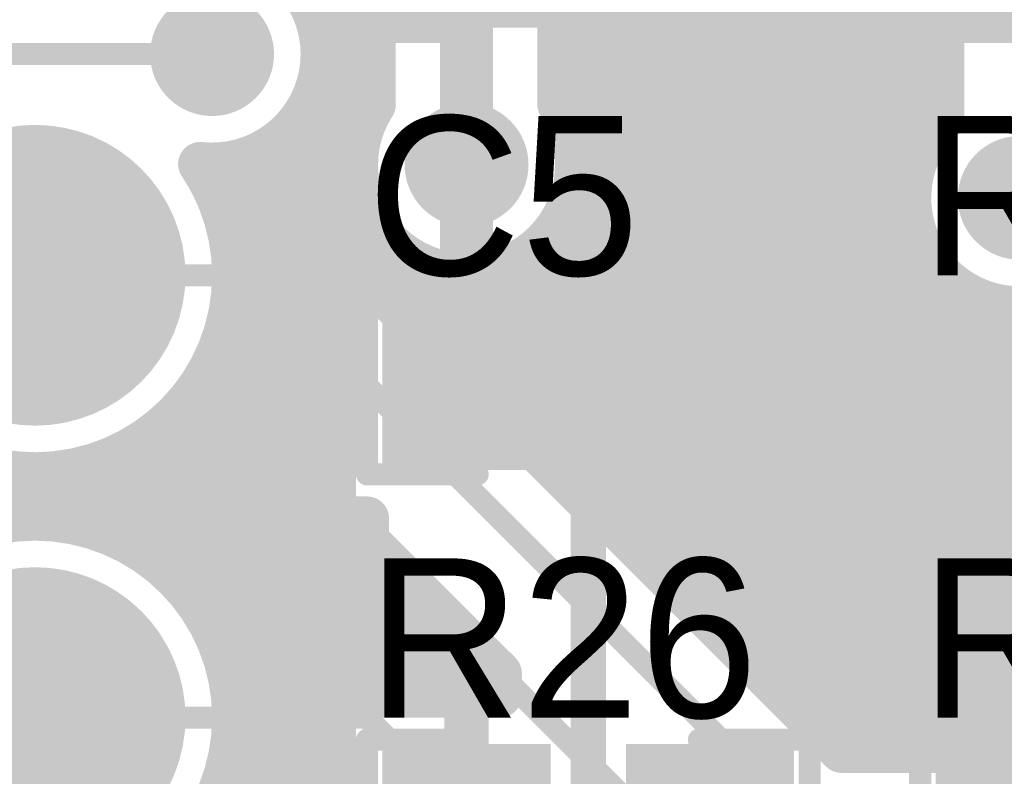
# Model space of a CAD drawing. Extents: x 11.97 to 13.92, y 4.15 to 5.65.
# Tile 3 of 52: x 12.27 to 12.49, y 4.39 to 4.56. Entities that reach past the tile are written whole.
import ezdxf

# ---------------------------------------------------------------- set-up
doc = ezdxf.new("R2010")
doc.units = 0
doc.layers.get('0').update_dxf_attribs({"linetype": 'CONTINUOUS'})
for name, color, linetype in [('BOTTOMLAYER', 5, 'CONTINUOUS'), ('BOTTOMSOLDER', 6, 'CONTINUOUS'), ('MULTILAYER', 9, 'CONTINUOUS'), ('TOPLAYER', 1, 'CONTINUOUS'), ('TOPOVERLAY', 2, 'CONTINUOUS'), ('TOPPASTE', 8, 'CONTINUOUS'), ('TOPSOLDER', 216, 'CONTINUOUS')]:
    doc.layers.add(name, color=color, linetype=linetype)

# ---------------------------------------------------------------- blocks, each defined once
blk = doc.blocks.new('0603C_7')
at = {"layer": 'TOPLAYER'}
for points in [[(-0.0125, 0.015), (-0.0425, 0.015), (-0.0125, -0.015), (-0.0425, -0.015)], [(0.0425, 0.015), (0.0125, 0.015), (0.0425, -0.015), (0.0125, -0.015)]]:
    blk.add_solid(points, dxfattribs=at)
at = {"layer": 'TOPOVERLAY', "const_width": 0.005}
for points in [[(-0.05, -0.02), (-0.05, 0.02)], [(-0.05, 0.02), (-0.025, 0.02)], [(0.025, 0.02), (0.05, 0.02)], [(0.05, -0.02), (0.05, 0.02)], [(-0.05, -0.02), (-0.025, -0.02)], [(0.025, -0.02), (0.05, -0.02)]]:
    blk.add_lwpolyline(points, dxfattribs=at)
at = {"layer": 'TOPOVERLAY', "const_width": 0.0025}
for points in [[(-0.05125, 0.02, 1), (-0.04875, 0.02, 1)], [(-0.05125, 0.02, 1), (-0.04875, 0.02, 1)], [(-0.02625, 0.02, 1), (-0.02375, 0.02, 1)], [(0.02375, 0.02, 1), (0.02625, 0.02, 1)], [(0.04875, 0.02, 1), (0.05125, 0.02, 1)], [(0.04875, 0.02, 1), (0.05125, 0.02, 1)], [(-0.05125, -0.02, 1), (-0.04875, -0.02, 1)], [(-0.05125, -0.02, 1), (-0.04875, -0.02, 1)], [(-0.02625, -0.02, 1), (-0.02375, -0.02, 1)], [(0.02375, -0.02, 1), (0.02625, -0.02, 1)], [(0.04875, -0.02, 1), (0.05125, -0.02, 1)], [(0.04875, -0.02, 1), (0.05125, -0.02, 1)]]:
    blk.add_lwpolyline(points, format="xyb", close=True, dxfattribs=at)
at = {"layer": 'TOPPASTE'}
for points in [[(-0.0125, 0.015), (-0.0425, 0.015), (-0.0125, -0.015), (-0.0425, -0.015)], [(0.0425, 0.015), (0.0125, 0.015), (0.0425, -0.015), (0.0125, -0.015)]]:
    blk.add_solid(points, dxfattribs=at)
at = {"layer": 'TOPSOLDER'}
for points in [[(-0.0085, 0.019), (-0.0465, 0.019), (-0.0085, -0.019), (-0.0465, -0.019)], [(0.0465, 0.019), (0.0085, 0.019), (0.0465, -0.019), (0.0085, -0.019)]]:
    blk.add_solid(points, dxfattribs=at)
blk = doc.blocks.new('0603R_30')
at = {"layer": 'TOPLAYER'}
for points in [[(-0.0125, 0.015), (-0.0425, 0.015), (-0.0125, -0.015), (-0.0425, -0.015)], [(0.0425, 0.015), (0.0125, 0.015), (0.0425, -0.015), (0.0125, -0.015)]]:
    blk.add_solid(points, dxfattribs=at)
at = {"layer": 'TOPOVERLAY', "const_width": 0.005}
for points in [[(-0.05, -0.02), (-0.05, 0.02)], [(-0.05, 0.02), (-0.025, 0.02)], [(0.025, 0.02), (0.05, 0.02)], [(0.05, -0.02), (0.05, 0.02)], [(-0.05, -0.02), (-0.025, -0.02)], [(0.025, -0.02), (0.05, -0.02)]]:
    blk.add_lwpolyline(points, dxfattribs=at)
at = {"layer": 'TOPOVERLAY', "const_width": 0.0025}
for points in [[(-0.05125, 0.02, 1), (-0.04875, 0.02, 1)], [(-0.05125, 0.02, 1), (-0.04875, 0.02, 1)], [(-0.02625, 0.02, 1), (-0.02375, 0.02, 1)], [(0.02375, 0.02, 1), (0.02625, 0.02, 1)], [(0.04875, 0.02, 1), (0.05125, 0.02, 1)], [(0.04875, 0.02, 1), (0.05125, 0.02, 1)], [(-0.05125, -0.02, 1), (-0.04875, -0.02, 1)], [(-0.05125, -0.02, 1), (-0.04875, -0.02, 1)], [(-0.02625, -0.02, 1), (-0.02375, -0.02, 1)], [(0.02375, -0.02, 1), (0.02625, -0.02, 1)], [(0.04875, -0.02, 1), (0.05125, -0.02, 1)], [(0.04875, -0.02, 1), (0.05125, -0.02, 1)]]:
    blk.add_lwpolyline(points, format="xyb", close=True, dxfattribs=at)
at = {"layer": 'TOPPASTE'}
for points in [[(-0.0125, 0.015), (-0.0425, 0.015), (-0.0125, -0.015), (-0.0425, -0.015)], [(0.0425, 0.015), (0.0125, 0.015), (0.0425, -0.015), (0.0125, -0.015)]]:
    blk.add_solid(points, dxfattribs=at)
at = {"layer": 'TOPSOLDER'}
for points in [[(-0.0085, 0.019), (-0.0465, 0.019), (-0.0085, -0.019), (-0.0465, -0.019)], [(0.0465, 0.019), (0.0085, 0.019), (0.0465, -0.019), (0.0085, -0.019)]]:
    blk.add_solid(points, dxfattribs=at)
blk = doc.blocks.new('0603R_35')
at = {"layer": 'TOPLAYER'}
for points in [[(-0.0125, 0.015), (-0.0425, 0.015), (-0.0125, -0.015), (-0.0425, -0.015)], [(0.0425, 0.015), (0.0125, 0.015), (0.0425, -0.015), (0.0125, -0.015)]]:
    blk.add_solid(points, dxfattribs=at)
at = {"layer": 'TOPOVERLAY', "const_width": 0.005}
for points in [[(-0.05, 0.02), (-0.025, 0.02)], [(-0.05, -0.02), (-0.05, 0.02)], [(0.025, 0.02), (0.05, 0.02)], [(0.05, -0.02), (0.05, 0.02)], [(-0.05, -0.02), (-0.025, -0.02)], [(0.025, -0.02), (0.05, -0.02)]]:
    blk.add_lwpolyline(points, dxfattribs=at)
at = {"layer": 'TOPOVERLAY', "const_width": 0.0025}
for points in [[(-0.05125, 0.02, 1), (-0.04875, 0.02, 1)], [(-0.05125, 0.02, 1), (-0.04875, 0.02, 1)], [(-0.02625, 0.02, 1), (-0.02375, 0.02, 1)], [(0.02375, 0.02, 1), (0.02625, 0.02, 1)], [(0.04875, 0.02, 1), (0.05125, 0.02, 1)], [(0.04875, 0.02, 1), (0.05125, 0.02, 1)], [(-0.05125, -0.02, 1), (-0.04875, -0.02, 1)], [(-0.05125, -0.02, 1), (-0.04875, -0.02, 1)], [(-0.02625, -0.02, 1), (-0.02375, -0.02, 1)], [(0.02375, -0.02, 1), (0.02625, -0.02, 1)], [(0.04875, -0.02, 1), (0.05125, -0.02, 1)], [(0.04875, -0.02, 1), (0.05125, -0.02, 1)]]:
    blk.add_lwpolyline(points, format="xyb", close=True, dxfattribs=at)
at = {"layer": 'TOPPASTE'}
for points in [[(-0.0125, 0.015), (-0.0425, 0.015), (-0.0125, -0.015), (-0.0425, -0.015)], [(0.0425, 0.015), (0.0125, 0.015), (0.0425, -0.015), (0.0125, -0.015)]]:
    blk.add_solid(points, dxfattribs=at)
at = {"layer": 'TOPSOLDER'}
for points in [[(-0.0085, 0.019), (-0.0465, 0.019), (-0.0085, -0.019), (-0.0465, -0.019)], [(0.0465, 0.019), (0.0085, 0.019), (0.0465, -0.019), (0.0085, -0.019)]]:
    blk.add_solid(points, dxfattribs=at)
blk = doc.blocks.new('0603R_37')
at = {"layer": 'TOPLAYER'}
for points in [[(-0.0125, 0.015), (-0.0425, 0.015), (-0.0125, -0.015), (-0.0425, -0.015)], [(0.0425, 0.015), (0.0125, 0.015), (0.0425, -0.015), (0.0125, -0.015)]]:
    blk.add_solid(points, dxfattribs=at)
at = {"layer": 'TOPOVERLAY', "const_width": 0.005}
for points in [[(-0.05, 0.02), (-0.05, -0.02)], [(-0.025, 0.02), (-0.05, 0.02)], [(0.05, 0.02), (0.025, 0.02)], [(0.05, 0.02), (0.05, -0.02)], [(-0.025, -0.02), (-0.05, -0.02)], [(0.05, -0.02), (0.025, -0.02)]]:
    blk.add_lwpolyline(points, dxfattribs=at)
at = {"layer": 'TOPOVERLAY', "const_width": 0.0025}
for points in [[(-0.05125, 0.02, 1), (-0.04875, 0.02, 1)], [(-0.05125, 0.02, 1), (-0.04875, 0.02, 1)], [(-0.02625, 0.02, 1), (-0.02375, 0.02, 1)], [(0.02375, 0.02, 1), (0.02625, 0.02, 1)], [(0.04875, 0.02, 1), (0.05125, 0.02, 1)], [(0.04875, 0.02, 1), (0.05125, 0.02, 1)], [(-0.05125, -0.02, 1), (-0.04875, -0.02, 1)], [(-0.05125, -0.02, 1), (-0.04875, -0.02, 1)], [(-0.02625, -0.02, 1), (-0.02375, -0.02, 1)], [(0.02375, -0.02, 1), (0.02625, -0.02, 1)], [(0.04875, -0.02, 1), (0.05125, -0.02, 1)], [(0.04875, -0.02, 1), (0.05125, -0.02, 1)]]:
    blk.add_lwpolyline(points, format="xyb", close=True, dxfattribs=at)
at = {"layer": 'TOPPASTE'}
for points in [[(-0.0125, 0.015), (-0.0425, 0.015), (-0.0125, -0.015), (-0.0425, -0.015)], [(0.0425, 0.015), (0.0125, 0.015), (0.0425, -0.015), (0.0125, -0.015)]]:
    blk.add_solid(points, dxfattribs=at)
at = {"layer": 'TOPSOLDER'}
for points in [[(-0.0085, 0.019), (-0.0465, 0.019), (-0.0085, -0.019), (-0.0465, -0.019)], [(0.0465, 0.019), (0.0085, 0.019), (0.0465, -0.019), (0.0085, -0.019)]]:
    blk.add_solid(points, dxfattribs=at)
blk = doc.blocks.new('0603R_42')
at = {"layer": 'TOPLAYER'}
for points in [[(-0.0125, 0.015), (-0.0425, 0.015), (-0.0125, -0.015), (-0.0425, -0.015)], [(0.0425, 0.015), (0.0125, 0.015), (0.0425, -0.015), (0.0125, -0.015)]]:
    blk.add_solid(points, dxfattribs=at)
at = {"layer": 'TOPOVERLAY', "const_width": 0.005}
for points in [[(-0.05, 0.02), (-0.05, -0.02)], [(-0.025, 0.02), (-0.05, 0.02)], [(0.05, 0.02), (0.025, 0.02)], [(0.05, 0.02), (0.05, -0.02)], [(-0.025, -0.02), (-0.05, -0.02)], [(0.05, -0.02), (0.025, -0.02)]]:
    blk.add_lwpolyline(points, dxfattribs=at)
at = {"layer": 'TOPOVERLAY', "const_width": 0.0025}
for points in [[(-0.05125, 0.02, 1), (-0.04875, 0.02, 1)], [(-0.05125, 0.02, 1), (-0.04875, 0.02, 1)], [(-0.02625, 0.02, 1), (-0.02375, 0.02, 1)], [(0.02375, 0.02, 1), (0.02625, 0.02, 1)], [(0.04875, 0.02, 1), (0.05125, 0.02, 1)], [(0.04875, 0.02, 1), (0.05125, 0.02, 1)], [(-0.05125, -0.02, 1), (-0.04875, -0.02, 1)], [(-0.05125, -0.02, 1), (-0.04875, -0.02, 1)], [(-0.02625, -0.02, 1), (-0.02375, -0.02, 1)], [(0.02375, -0.02, 1), (0.02625, -0.02, 1)], [(0.04875, -0.02, 1), (0.05125, -0.02, 1)], [(0.04875, -0.02, 1), (0.05125, -0.02, 1)]]:
    blk.add_lwpolyline(points, format="xyb", close=True, dxfattribs=at)
at = {"layer": 'TOPPASTE'}
for points in [[(-0.0125, 0.015), (-0.0425, 0.015), (-0.0125, -0.015), (-0.0425, -0.015)], [(0.0425, 0.015), (0.0125, 0.015), (0.0425, -0.015), (0.0125, -0.015)]]:
    blk.add_solid(points, dxfattribs=at)
at = {"layer": 'TOPSOLDER'}
for points in [[(-0.0085, 0.019), (-0.0465, 0.019), (-0.0085, -0.019), (-0.0465, -0.019)], [(0.0465, 0.019), (0.0085, 0.019), (0.0465, -0.019), (0.0085, -0.019)]]:
    blk.add_solid(points, dxfattribs=at)
blk = doc.blocks.new('0603R_43')
at = {"layer": 'TOPLAYER'}
for points in [[(-0.0125, 0.015), (-0.0425, 0.015), (-0.0125, -0.015), (-0.0425, -0.015)], [(0.0425, 0.015), (0.0125, 0.015), (0.0425, -0.015), (0.0125, -0.015)]]:
    blk.add_solid(points, dxfattribs=at)
at = {"layer": 'TOPOVERLAY', "const_width": 0.005}
for points in [[(-0.05, -0.02), (-0.05, 0.02)], [(-0.05, 0.02), (-0.025, 0.02)], [(0.025, 0.02), (0.05, 0.02)], [(0.05, -0.02), (0.05, 0.02)], [(-0.05, -0.02), (-0.025, -0.02)], [(0.025, -0.02), (0.05, -0.02)]]:
    blk.add_lwpolyline(points, dxfattribs=at)
at = {"layer": 'TOPOVERLAY', "const_width": 0.0025}
for points in [[(-0.05125, 0.02, 1), (-0.04875, 0.02, 1)], [(-0.05125, 0.02, 1), (-0.04875, 0.02, 1)], [(-0.02625, 0.02, 1), (-0.02375, 0.02, 1)], [(0.02375, 0.02, 1), (0.02625, 0.02, 1)], [(0.04875, 0.02, 1), (0.05125, 0.02, 1)], [(0.04875, 0.02, 1), (0.05125, 0.02, 1)], [(-0.05125, -0.02, 1), (-0.04875, -0.02, 1)], [(-0.05125, -0.02, 1), (-0.04875, -0.02, 1)], [(-0.02625, -0.02, 1), (-0.02375, -0.02, 1)], [(0.02375, -0.02, 1), (0.02625, -0.02, 1)], [(0.04875, -0.02, 1), (0.05125, -0.02, 1)], [(0.04875, -0.02, 1), (0.05125, -0.02, 1)]]:
    blk.add_lwpolyline(points, format="xyb", close=True, dxfattribs=at)
at = {"layer": 'TOPPASTE'}
for points in [[(-0.0125, 0.015), (-0.0425, 0.015), (-0.0125, -0.015), (-0.0425, -0.015)], [(0.0425, 0.015), (0.0125, 0.015), (0.0425, -0.015), (0.0125, -0.015)]]:
    blk.add_solid(points, dxfattribs=at)
at = {"layer": 'TOPSOLDER'}
for points in [[(-0.0085, 0.019), (-0.0465, 0.019), (-0.0085, -0.019), (-0.0465, -0.019)], [(0.0465, 0.019), (0.0085, 0.019), (0.0465, -0.019), (0.0085, -0.019)]]:
    blk.add_solid(points, dxfattribs=at)
blk = doc.blocks.new('MM_MOTOR_51')
at = {"layer": 'BOTTOMSOLDER', "const_width": 0.034}
for points in [[(0.183, 1.275, 1), (0.217, 1.275, 1)], [(0.283, 1.275, 1), (0.317, 1.275, 1)]]:
    blk.add_lwpolyline(points, format="xyb", close=True, dxfattribs=at)
at = {"layer": 'MULTILAYER', "const_width": 0.03}
for points in [[(0.185, 1.275, 1), (0.215, 1.275, 1)], [(0.285, 1.275, 1), (0.315, 1.275, 1)]]:
    blk.add_lwpolyline(points, format="xyb", close=True, dxfattribs=at)
at = {"layer": 'TOPSOLDER', "const_width": 0.034}
for points in [[(0.183, 1.275, 1), (0.217, 1.275, 1)], [(0.283, 1.275, 1), (0.317, 1.275, 1)]]:
    blk.add_lwpolyline(points, format="xyb", close=True, dxfattribs=at)

msp = doc.modelspace()

# ---------------------------------------------------------------- linework, layer by layer
at = {"layer": 'BOTTOMLAYER'}
for points, const_width in [([(12.4, 4.449749), (12.4, 5.025505)], 0.01), ([(12.408, 4.441749), (12.408, 5.022251)], 0.01), ([(12.416, 4.433749), (12.416, 5.014251)], 0.01), ([(12.424, 4.425749), (12.424, 4.877911)], 0.01), ([(12.432, 4.417749), (12.432, 4.868251)], 0.01), ([(12.44, 4.409749), (12.44, 4.860251)], 0.01), ([(12.448, 4.401749), (12.448, 4.852251)], 0.01), ([(12.456, 4.393749), (12.456, 4.844251)], 0.01), ([(12.3725, 4.525), (12.3725, 4.7025)], 0.012), ([(12.3935, 4.538565), (12.3935, 4.7025)], 0.01), ([(12.344, 4.505749), (12.344, 4.701302)], 0.01), ([(12.3515, 4.538565), (12.3515, 4.693802)], 0.01), ([(12.464, 4.3925), (12.464, 4.657911)], 0.01), ([(12.472, 4.3925), (12.472, 4.648251)], 0.01), ([(12.48, 4.535354), (12.48, 4.640251)], 0.01), ([(12.48, 4.535354), (12.48, 4.640251)], 0.01), ([(12.337913, 4.56), (12.3515, 4.56)], 0.01), ([(12.3935, 4.56), (12.48, 4.56)], 0.01), ([(12.33992, 4.552), (12.3515, 4.552)], 0.01), ([(12.3935, 4.552), (12.48, 4.552)], 0.01), ([(12.225, 4.55), (12.315, 4.55)], 0.005), ([(12.339269, 4.544), (12.3515, 4.544)], 0.01), ([(12.3935, 4.544), (12.48, 4.544)], 0.01), ([(12.335712, 4.536), (12.35005, 4.536)], 0.01), ([(12.336, 4.513611), (12.336, 4.536435)], 0.01), ([(12.39495, 4.536), (12.48, 4.536)], 0.01), ([(12.326874, 4.528), (12.347681, 4.528)], 0.01), ([(12.328, 4.517241), (12.328, 4.528646)], 0.01), ([(12.397319, 4.528), (12.474812, 4.528)], 0.01), ([(12.32, 4.5175), (12.32, 4.525505)], 0.01), ([(12.315311, 4.52), (12.348005, 4.52)], 0.01), ([(12.396995, 4.52), (12.472625, 4.52)], 0.01), ([(12.316458, 4.5175), (12.325, 4.5175)], 0.01), ([(12.337374, 4.512374), (12.457249, 4.3925)], 0.01), ([(12.337749, 4.512), (12.351146, 4.512)], 0.01), ([(12.393854, 4.512), (12.473112, 4.512)], 0.01), ([(12.352, 4.497749), (12.352, 4.510691)], 0.01), ([(12.392, 4.457749), (12.392, 4.509355)], 0.01), ([(12.345749, 4.504), (12.358935, 4.504)], 0.01), ([(12.36, 4.489749), (12.36, 4.503349)], 0.01), ([(12.384, 4.465749), (12.384, 4.502802)], 0.01), ([(12.386065, 4.504), (12.476458, 4.504)], 0.01), ([(12.368, 4.481749), (12.368, 4.500408)], 0.01), ([(12.376, 4.473749), (12.376, 4.500246)], 0.01), ([(12.48, 4.3925), (12.48, 4.499646)], 0.01), ([(12.275, 4.5), (12.325, 4.5)], 0.005), ([(12.325, 4.5), (12.45, 4.375)], 0.005), ([(12.353749, 4.496), (12.484743, 4.496)], 0.01), ([(12.488, 4.3925), (12.488, 4.494375)], 0.01), ([(12.496, 4.3925), (12.496, 4.492545)], 0.01), ([(12.361749, 4.488), (12.629154, 4.488)], 0.01), ([(12.369749, 4.48), (12.629154, 4.48)], 0.01), ([(12.377749, 4.472), (12.629154, 4.472)], 0.01), ([(12.385749, 4.464), (12.629154, 4.464)], 0.01), ([(12.393749, 4.456), (12.629154, 4.456)], 0.01), ([(12.225, 4.45), (12.34, 4.45)], 0.005), ([(12.34, 4.45), (12.425, 4.365)], 0.005), ([(12.401749, 4.448), (12.629154, 4.448)], 0.01), ([(12.409749, 4.44), (12.629154, 4.44)], 0.01), ([(12.417749, 4.432), (12.622251, 4.432)], 0.01), ([(12.425749, 4.424), (12.614251, 4.424)], 0.01), ([(12.433749, 4.416), (12.596435, 4.416)], 0.01), ([(12.441749, 4.408), (12.588646, 4.408)], 0.01), ([(12.449749, 4.4), (12.585505, 4.4)], 0.01), ([(12.275, 4.4), (12.35, 4.4)], 0.005), ([(12.35, 4.4), (12.405, 4.345)], 0.005), ([(12.457249, 4.3925), (12.585125, 4.3925)], 0.01)]:
    msp.add_lwpolyline(points, dxfattribs=dict(at, const_width=const_width))
at = {"layer": 'BOTTOMLAYER', "const_width": 0.01}
for points in [[(12.31232, 4.574856, -0.446035), (12.34, 4.55)], [(12.34, 4.55, -0.446035), (12.31232, 4.525144)], [(12.3975, 4.525, -1.337456), (12.3515, 4.538565)], [(12.3935, 4.538565, -0.144369), (12.3975, 4.525)], [(12.5225, 4.5175, -1.504736), (12.48, 4.535354)], [(12.31232, 4.525144, -0.048403), (12.316458, 4.5175)], [(12.325, 4.5175, -0.198912), (12.337374, 4.512374)], [(12.325, 4.5175, -0.198912), (12.337374, 4.512374)]]:
    msp.add_lwpolyline(points, format="xyb", dxfattribs=at)
at = {"layer": 'BOTTOMLAYER'}
for points, const_width in [([(12.335413, 4.56, 1), (12.340413, 4.56, 1)], 0.005), ([(12.349, 4.56, 1), (12.354, 4.56, 1)], 0.005), ([(12.391, 4.56, 1), (12.396, 4.56, 1)], 0.005), ([(12.4775, 4.56, 1), (12.4825, 4.56, 1)], 0.005), ([(12.33742, 4.552, 1), (12.34242, 4.552, 1)], 0.005), ([(12.349, 4.552, 1), (12.354, 4.552, 1)], 0.005), ([(12.391, 4.552, 1), (12.396, 4.552, 1)], 0.005), ([(12.4775, 4.552, 1), (12.4825, 4.552, 1)], 0.005), ([(12.3375, 4.55, 1), (12.3425, 4.55, 1)], 0.005), ([(12.3375, 4.55, 1), (12.3425, 4.55, 1)], 0.005), ([(12.31375, 4.55, 1), (12.31625, 4.55, 1)], 0.0025), ([(12.336769, 4.544, 1), (12.341769, 4.544, 1)], 0.005), ([(12.349, 4.544, 1), (12.354, 4.544, 1)], 0.005), ([(12.391, 4.544, 1), (12.396, 4.544, 1)], 0.005), ([(12.4775, 4.544, 1), (12.4825, 4.544, 1)], 0.005), ([(12.349, 4.538565, 1), (12.354, 4.538565, 1)], 0.005), ([(12.349, 4.538565, 1), (12.354, 4.538565, 1)], 0.005), ([(12.391, 4.538565, 1), (12.396, 4.538565, 1)], 0.005), ([(12.391, 4.538565, 1), (12.396, 4.538565, 1)], 0.005), ([(12.333212, 4.536, 1), (12.338212, 4.536, 1)], 0.005), ([(12.3335, 4.536435, 1), (12.3385, 4.536435, 1)], 0.005), ([(12.34755, 4.536, 1), (12.35255, 4.536, 1)], 0.005), ([(12.39245, 4.536, 1), (12.39745, 4.536, 1)], 0.005), ([(12.4775, 4.536, 1), (12.4825, 4.536, 1)], 0.005), ([(12.4775, 4.535354, 1), (12.4825, 4.535354, 1)], 0.005), ([(12.4775, 4.535354, 1), (12.4825, 4.535354, 1)], 0.005), ([(12.4775, 4.535354, 1), (12.4825, 4.535354, 1)], 0.005), ([(12.324374, 4.528, 1), (12.329374, 4.528, 1)], 0.005), ([(12.3255, 4.528646, 1), (12.3305, 4.528646, 1)], 0.005), ([(12.345181, 4.528, 1), (12.350181, 4.528, 1)], 0.005), ([(12.394819, 4.528, 1), (12.399819, 4.528, 1)], 0.005), ([(12.472312, 4.528, 1), (12.477312, 4.528, 1)], 0.005), ([(12.30982, 4.525144, 1), (12.31482, 4.525144, 1)], 0.005), ([(12.30982, 4.525144, 1), (12.31482, 4.525144, 1)], 0.005), ([(12.3175, 4.525505, 1), (12.3225, 4.525505, 1)], 0.005), ([(12.3695, 4.525, 1), (12.3755, 4.525, 1)], 0.006), ([(12.395, 4.525, 1), (12.4, 4.525, 1)], 0.005), ([(12.395, 4.525, 1), (12.4, 4.525, 1)], 0.005), ([(12.312811, 4.52, 1), (12.317811, 4.52, 1)], 0.005), ([(12.345505, 4.52, 1), (12.350505, 4.52, 1)], 0.005), ([(12.394495, 4.52, 1), (12.399495, 4.52, 1)], 0.005), ([(12.470125, 4.52, 1), (12.475125, 4.52, 1)], 0.005), ([(12.313958, 4.5175, 1), (12.318958, 4.5175, 1)], 0.005), ([(12.313958, 4.5175, 1), (12.318958, 4.5175, 1)], 0.005), ([(12.3175, 4.5175, 1), (12.3225, 4.5175, 1)], 0.005), ([(12.3225, 4.5175, 1), (12.3275, 4.5175, 1)], 0.005), ([(12.3225, 4.5175, 1), (12.3275, 4.5175, 1)], 0.005), ([(12.3225, 4.5175, 1), (12.3275, 4.5175, 1)], 0.005), ([(12.3255, 4.517241, 1), (12.3305, 4.517241, 1)], 0.005), ([(12.3335, 4.513611, 1), (12.3385, 4.513611, 1)], 0.005), ([(12.334874, 4.512374, 1), (12.339874, 4.512374, 1)], 0.005), ([(12.334874, 4.512374, 1), (12.339874, 4.512374, 1)], 0.005), ([(12.334874, 4.512374, 1), (12.339874, 4.512374, 1)], 0.005), ([(12.335249, 4.512, 1), (12.340249, 4.512, 1)], 0.005), ([(12.348646, 4.512, 1), (12.353646, 4.512, 1)], 0.005), ([(12.391354, 4.512, 1), (12.396354, 4.512, 1)], 0.005), ([(12.470612, 4.512, 1), (12.475613, 4.512, 1)], 0.005), ([(12.3495, 4.510691, 1), (12.3545, 4.510691, 1)], 0.005), ([(12.3895, 4.509355, 1), (12.3945, 4.509355, 1)], 0.005), ([(12.3415, 4.505749, 1), (12.3465, 4.505749, 1)], 0.005), ([(12.343249, 4.504, 1), (12.348249, 4.504, 1)], 0.005), ([(12.356435, 4.504, 1), (12.361435, 4.504, 1)], 0.005), ([(12.3575, 4.503349, 1), (12.3625, 4.503349, 1)], 0.005), ([(12.3815, 4.502802, 1), (12.3865, 4.502802, 1)], 0.005), ([(12.383565, 4.504, 1), (12.388565, 4.504, 1)], 0.005), ([(12.473958, 4.504, 1), (12.478958, 4.504, 1)], 0.005), ([(12.3655, 4.500408, 1), (12.3705, 4.500408, 1)], 0.005), ([(12.3735, 4.500246, 1), (12.3785, 4.500246, 1)], 0.005), ([(12.3495, 4.497749, 1), (12.3545, 4.497749, 1)], 0.005), ([(12.4775, 4.499646, 1), (12.4825, 4.499646, 1)], 0.005), ([(12.27375, 4.5, 1), (12.27625, 4.5, 1)], 0.0025), ([(12.32375, 4.5, 1), (12.32625, 4.5, 1)], 0.0025), ([(12.32375, 4.5, 1), (12.32625, 4.5, 1)], 0.0025), ([(12.351249, 4.496, 1), (12.356249, 4.496, 1)], 0.005), ([(12.482243, 4.496, 1), (12.487243, 4.496, 1)], 0.005), ([(12.4855, 4.494375, 1), (12.4905, 4.494375, 1)], 0.005), ([(12.4935, 4.492545, 1), (12.4985, 4.492545, 1)], 0.005), ([(12.3575, 4.489749, 1), (12.3625, 4.489749, 1)], 0.005), ([(12.359249, 4.488, 1), (12.364249, 4.488, 1)], 0.005), ([(12.3655, 4.481749, 1), (12.3705, 4.481749, 1)], 0.005), ([(12.367249, 4.48, 1), (12.372249, 4.48, 1)], 0.005), ([(12.3735, 4.473749, 1), (12.3785, 4.473749, 1)], 0.005), ([(12.375249, 4.472, 1), (12.380249, 4.472, 1)], 0.005), ([(12.3815, 4.465749, 1), (12.3865, 4.465749, 1)], 0.005), ([(12.383249, 4.464, 1), (12.388249, 4.464, 1)], 0.005), ([(12.3895, 4.457749, 1), (12.3945, 4.457749, 1)], 0.005), ([(12.391249, 4.456, 1), (12.396249, 4.456, 1)], 0.005), ([(12.3975, 4.449749, 1), (12.4025, 4.449749, 1)], 0.005), ([(12.33875, 4.45, 1), (12.34125, 4.45, 1)], 0.0025), ([(12.33875, 4.45, 1), (12.34125, 4.45, 1)], 0.0025), ([(12.399249, 4.448, 1), (12.404249, 4.448, 1)], 0.005), ([(12.4055, 4.441749, 1), (12.4105, 4.441749, 1)], 0.005), ([(12.407249, 4.44, 1), (12.412249, 4.44, 1)], 0.005), ([(12.4135, 4.433749, 1), (12.4185, 4.433749, 1)], 0.005), ([(12.415249, 4.432, 1), (12.420249, 4.432, 1)], 0.005), ([(12.4215, 4.425749, 1), (12.4265, 4.425749, 1)], 0.005), ([(12.423249, 4.424, 1), (12.428249, 4.424, 1)], 0.005), ([(12.4295, 4.417749, 1), (12.4345, 4.417749, 1)], 0.005), ([(12.431249, 4.416, 1), (12.436249, 4.416, 1)], 0.005), ([(12.4375, 4.409749, 1), (12.4425, 4.409749, 1)], 0.005), ([(12.439249, 4.408, 1), (12.444249, 4.408, 1)], 0.005), ([(12.4455, 4.401749, 1), (12.4505, 4.401749, 1)], 0.005), ([(12.447249, 4.4, 1), (12.452249, 4.4, 1)], 0.005), ([(12.27375, 4.4, 1), (12.27625, 4.4, 1)], 0.0025), ([(12.34875, 4.4, 1), (12.35125, 4.4, 1)], 0.0025), ([(12.34875, 4.4, 1), (12.35125, 4.4, 1)], 0.0025), ([(12.4535, 4.393749, 1), (12.4585, 4.393749, 1)], 0.005), ([(12.454749, 4.3925, 1), (12.459749, 4.3925, 1)], 0.005), ([(12.454749, 4.3925, 1), (12.459749, 4.3925, 1)], 0.005), ([(12.4615, 4.3925, 1), (12.4665, 4.3925, 1)], 0.005), ([(12.4695, 4.3925, 1), (12.4745, 4.3925, 1)], 0.005), ([(12.4775, 4.3925, 1), (12.4825, 4.3925, 1)], 0.005), ([(12.4855, 4.3925, 1), (12.4905, 4.3925, 1)], 0.005), ([(12.4935, 4.3925, 1), (12.4985, 4.3925, 1)], 0.005)]:
    msp.add_lwpolyline(points, format="xyb", close=True, dxfattribs=dict(at, const_width=const_width))
at = {"layer": 'BOTTOMSOLDER', "const_width": 0.014}
for points in [[(12.308, 4.55, 1), (12.322, 4.55, 1)], [(12.3655, 4.525, 1), (12.3795, 4.525, 1)], [(12.4905, 4.5175, 1), (12.5045, 4.5175, 1)]]:
    msp.add_lwpolyline(points, format="xyb", close=True, dxfattribs=at)
at = {"layer": 'TOPLAYER'}
for points, const_width in [([(12.3425, 4.545), (12.3425, 4.602751)], 0.01), ([(12.315, 4.55), (12.315, 4.6)], 0.005), ([(12.3725, 4.475), (12.3725, 4.575)], 0.012), ([(12.337913, 4.56), (12.3425, 4.56)], 0.01), ([(12.3425, 4.545), (12.35, 4.545)], 0.01), ([(12.344, 4.505), (12.344, 4.545)], 0.01), ([(12.35, 4.535897), (12.35, 4.545)], 0.01), ([(12.339269, 4.544), (12.35, 4.544)], 0.01), ([(12.335712, 4.536), (12.35, 4.536)], 0.01), ([(12.336, 4.304), (12.336, 4.536435)], 0.01), ([(12.326874, 4.528), (12.347681, 4.528)], 0.01), ([(12.328, 4.312), (12.328, 4.528646)], 0.01), ([(12.316762, 4.516762), (12.325, 4.525)], 0.01), ([(12.32, 4.5), (12.32, 4.52)], 0.01), ([(12.32, 4.52), (12.348005, 4.52)], 0.01), ([(12.35, 4.505), (12.35, 4.514103)], 0.01), ([(12.318371, 4.512), (12.35, 4.512)], 0.01), ([(12.3425, 4.445), (12.3425, 4.505)], 0.01), ([(12.3425, 4.505), (12.35, 4.505)], 0.01), ([(12.319822, 4.504), (12.3425, 4.504)], 0.01), ([(12.32, 4.4), (12.32, 4.5)], 0.01), ([(12.319822, 4.496), (12.3425, 4.496)], 0.01), ([(12.318371, 4.488), (12.3425, 4.488)], 0.01), ([(12.315311, 4.48), (12.3425, 4.48)], 0.01), ([(12.312, 4.425612), (12.312, 4.474387)], 0.01), ([(12.3725, 4.475), (12.4, 4.4475)], 0.008), ([(12.310228, 4.472), (12.3425, 4.472)], 0.01), ([(12.4275, 4.475), (12.4625, 4.44)], 0.005), ([(12.304, 4.434409), (12.304, 4.465591)], 0.01), ([(12.302, 4.464), (12.3425, 4.464)], 0.01), ([(12.296, 4.4398), (12.296, 4.460201)], 0.01), ([(12.284434, 4.456), (12.3425, 4.456)], 0.01), ([(12.288, 4.443081), (12.288, 4.456919)], 0.01), ([(12.272, 4.4449), (12.272, 4.4551)], 0.01), ([(12.28, 4.444721), (12.28, 4.455279)], 0.01), ([(12.21, 4.448), (12.3425, 4.448)], 0.01), ([(12.3425, 4.445), (12.35, 4.445)], 0.01), ([(12.344, 4.405), (12.344, 4.445)], 0.01), ([(12.35, 4.44), (12.35, 4.445)], 0.01), ([(12.4, 4.35), (12.4, 4.4475)], 0.008), ([(12.295616, 4.44), (12.35, 4.44)], 0.01), ([(12.35, 4.44), (12.38, 4.41)], 0.01), ([(12.352, 4.405), (12.352, 4.438)], 0.01), ([(12.4625, 4.44), (12.5175, 4.44)], 0.005), ([(12.306639, 4.432), (12.358, 4.432)], 0.01), ([(12.36, 4.405), (12.36, 4.43)], 0.01), ([(12.313066, 4.424), (12.366, 4.424)], 0.01), ([(12.368, 4.405), (12.368, 4.422)], 0.01), ([(12.317059, 4.416), (12.374, 4.416)], 0.01), ([(12.376, 4.405), (12.376, 4.414)], 0.01), ([(12.38, 4.405), (12.38, 4.41)], 0.01), ([(12.319283, 4.408), (12.38, 4.408)], 0.01), ([(12.3425, 4.345), (12.3425, 4.405)], 0.01), ([(12.3425, 4.405), (12.38, 4.405)], 0.01), ([(12.32, 4.32), (12.32, 4.4)], 0.01), ([(12.32, 4.4), (12.3425, 4.4)], 0.01), ([(12.3725, 4.375), (12.3725, 4.4)], 0.01), ([(12.319283, 4.392), (12.3425, 4.392)], 0.01), ([(12.317059, 4.384), (12.3425, 4.384)], 0.01)]:
    msp.add_lwpolyline(points, dxfattribs=dict(at, const_width=const_width))
at = {"layer": 'TOPLAYER', "const_width": 0.01}
for points in [[(12.3325, 4.567854, -0.201513), (12.34, 4.55)], [(12.34, 4.55, -0.298217), (12.325, 4.527087)], [(12.35, 4.514103, -0.229416), (12.35, 4.535897)], [(12.32, 4.5, -1.271527), (12.235, 4.520615)], [(12.316762, 4.516762, -0.095712), (12.32, 4.5)]]:
    msp.add_lwpolyline(points, format="xyb", dxfattribs=at)
at = {"layer": 'TOPLAYER'}
for points, const_width in [([(12.335413, 4.56, 1), (12.340413, 4.56, 1)], 0.005), ([(12.34, 4.56, 1), (12.345, 4.56, 1)], 0.005), ([(12.3375, 4.55, 1), (12.3425, 4.55, 1)], 0.005), ([(12.3375, 4.55, 1), (12.3425, 4.55, 1)], 0.005), ([(12.31375, 4.55, 1), (12.31625, 4.55, 1)], 0.0025), ([(12.34, 4.545, 1), (12.345, 4.545, 1)], 0.005), ([(12.34, 4.545, 1), (12.345, 4.545, 1)], 0.005), ([(12.3415, 4.545, 1), (12.3465, 4.545, 1)], 0.005), ([(12.3475, 4.545, 1), (12.3525, 4.545, 1)], 0.005), ([(12.3475, 4.545, 1), (12.3525, 4.545, 1)], 0.005), ([(12.336769, 4.544, 1), (12.341769, 4.544, 1)], 0.005), ([(12.3475, 4.544, 1), (12.3525, 4.544, 1)], 0.005), ([(12.333212, 4.536, 1), (12.338212, 4.536, 1)], 0.005), ([(12.3335, 4.536435, 1), (12.3385, 4.536435, 1)], 0.005), ([(12.3475, 4.536, 1), (12.3525, 4.536, 1)], 0.005), ([(12.3475, 4.535897, 1), (12.3525, 4.535897, 1)], 0.005), ([(12.3475, 4.535897, 1), (12.3525, 4.535897, 1)], 0.005), ([(12.3225, 4.527087, 1), (12.3275, 4.527087, 1)], 0.005), ([(12.324374, 4.528, 1), (12.329374, 4.528, 1)], 0.005), ([(12.3255, 4.528646, 1), (12.3305, 4.528646, 1)], 0.005), ([(12.345181, 4.528, 1), (12.350181, 4.528, 1)], 0.005), ([(12.3225, 4.525, 1), (12.3275, 4.525, 1)], 0.005), ([(12.3175, 4.52, 1), (12.3225, 4.52, 1)], 0.005), ([(12.3175, 4.52, 1), (12.3225, 4.52, 1)], 0.005), ([(12.345505, 4.52, 1), (12.350505, 4.52, 1)], 0.005), ([(12.314262, 4.516762, 1), (12.319262, 4.516762, 1)], 0.005), ([(12.314262, 4.516762, 1), (12.319262, 4.516762, 1)], 0.005), ([(12.3475, 4.514103, 1), (12.3525, 4.514103, 1)], 0.005), ([(12.3475, 4.514103, 1), (12.3525, 4.514103, 1)], 0.005), ([(12.315871, 4.512, 1), (12.32087, 4.512, 1)], 0.005), ([(12.3475, 4.512, 1), (12.3525, 4.512, 1)], 0.005), ([(12.34, 4.505, 1), (12.345, 4.505, 1)], 0.005), ([(12.34, 4.505, 1), (12.345, 4.505, 1)], 0.005), ([(12.3415, 4.505, 1), (12.3465, 4.505, 1)], 0.005), ([(12.3475, 4.505, 1), (12.3525, 4.505, 1)], 0.005), ([(12.3475, 4.505, 1), (12.3525, 4.505, 1)], 0.005), ([(12.317322, 4.504, 1), (12.322322, 4.504, 1)], 0.005), ([(12.34, 4.504, 1), (12.345, 4.504, 1)], 0.005), ([(12.3175, 4.5, 1), (12.3225, 4.5, 1)], 0.005), ([(12.3175, 4.5, 1), (12.3225, 4.5, 1)], 0.005), ([(12.3175, 4.5, 1), (12.3225, 4.5, 1)], 0.005), ([(12.3175, 4.5, 1), (12.3225, 4.5, 1)], 0.005), ([(12.317322, 4.496, 1), (12.322322, 4.496, 1)], 0.005), ([(12.34, 4.496, 1), (12.345, 4.496, 1)], 0.005), ([(12.315871, 4.488, 1), (12.32087, 4.488, 1)], 0.005), ([(12.34, 4.488, 1), (12.345, 4.488, 1)], 0.005), ([(12.312811, 4.48, 1), (12.317811, 4.48, 1)], 0.005), ([(12.34, 4.48, 1), (12.345, 4.48, 1)], 0.005), ([(12.3695, 4.475, 1), (12.3755, 4.475, 1)], 0.006), ([(12.3095, 4.474387, 1), (12.3145, 4.474387, 1)], 0.005), ([(12.3705, 4.475, 1), (12.3745, 4.475, 1)], 0.004), ([(12.307728, 4.472, 1), (12.312728, 4.472, 1)], 0.005), ([(12.34, 4.472, 1), (12.345, 4.472, 1)], 0.005), ([(12.42625, 4.475, 1), (12.42875, 4.475, 1)], 0.0025), ([(12.3015, 4.465591, 1), (12.3065, 4.465591, 1)], 0.005), ([(12.2995, 4.464, 1), (12.3045, 4.464, 1)], 0.005), ([(12.34, 4.464, 1), (12.345, 4.464, 1)], 0.005), ([(12.2935, 4.460201, 1), (12.2985, 4.460201, 1)], 0.005), ([(12.281934, 4.456, 1), (12.286934, 4.456, 1)], 0.005), ([(12.2855, 4.456919, 1), (12.2905, 4.456919, 1)], 0.005), ([(12.34, 4.456, 1), (12.345, 4.456, 1)], 0.005), ([(12.2695, 4.4551, 1), (12.2745, 4.4551, 1)], 0.005), ([(12.2775, 4.455279, 1), (12.2825, 4.455279, 1)], 0.005), ([(12.34, 4.448, 1), (12.345, 4.448, 1)], 0.005), ([(12.32, 4.4, 1), (12.23, 4.4, 1)], 0.01), ([(12.2695, 4.4449, 1), (12.2745, 4.4449, 1)], 0.005), ([(12.2775, 4.444721, 1), (12.2825, 4.444721, 1)], 0.005), ([(12.34, 4.445, 1), (12.345, 4.445, 1)], 0.005), ([(12.34, 4.445, 1), (12.345, 4.445, 1)], 0.005), ([(12.3415, 4.445, 1), (12.3465, 4.445, 1)], 0.005), ([(12.3475, 4.445, 1), (12.3525, 4.445, 1)], 0.005), ([(12.3475, 4.445, 1), (12.3525, 4.445, 1)], 0.005), ([(12.398, 4.4475, 1), (12.402, 4.4475, 1)], 0.004), ([(12.398, 4.4475, 1), (12.402, 4.4475, 1)], 0.004), ([(12.2855, 4.443081, 1), (12.2905, 4.443081, 1)], 0.005), ([(12.293116, 4.44, 1), (12.298115, 4.44, 1)], 0.005), ([(12.3475, 4.44, 1), (12.3525, 4.44, 1)], 0.005), ([(12.3475, 4.44, 1), (12.3525, 4.44, 1)], 0.005), ([(12.3475, 4.44, 1), (12.3525, 4.44, 1)], 0.005), ([(12.2935, 4.4398, 1), (12.2985, 4.4398, 1)], 0.005), ([(12.3495, 4.438, 1), (12.3545, 4.438, 1)], 0.005), ([(12.46125, 4.44, 1), (12.46375, 4.44, 1)], 0.0025), ([(12.46125, 4.44, 1), (12.46375, 4.44, 1)], 0.0025), ([(12.3015, 4.434409, 1), (12.3065, 4.434409, 1)], 0.005), ([(12.304139, 4.432, 1), (12.309139, 4.432, 1)], 0.005), ([(12.3555, 4.432, 1), (12.3605, 4.432, 1)], 0.005), ([(12.3575, 4.43, 1), (12.3625, 4.43, 1)], 0.005), ([(12.3095, 4.425612, 1), (12.3145, 4.425612, 1)], 0.005), ([(12.310566, 4.424, 1), (12.315566, 4.424, 1)], 0.005), ([(12.3635, 4.424, 1), (12.3685, 4.424, 1)], 0.005), ([(12.3655, 4.422, 1), (12.3705, 4.422, 1)], 0.005), ([(12.314559, 4.416, 1), (12.31956, 4.416, 1)], 0.005), ([(12.3715, 4.416, 1), (12.3765, 4.416, 1)], 0.005), ([(12.3735, 4.414, 1), (12.3785, 4.414, 1)], 0.005), ([(12.3775, 4.41, 1), (12.3825, 4.41, 1)], 0.005), ([(12.3775, 4.41, 1), (12.3825, 4.41, 1)], 0.005), ([(12.316783, 4.408, 1), (12.321783, 4.408, 1)], 0.005), ([(12.3775, 4.408, 1), (12.3825, 4.408, 1)], 0.005), ([(12.34, 4.405, 1), (12.345, 4.405, 1)], 0.005), ([(12.34, 4.405, 1), (12.345, 4.405, 1)], 0.005), ([(12.3415, 4.405, 1), (12.3465, 4.405, 1)], 0.005), ([(12.3495, 4.405, 1), (12.3545, 4.405, 1)], 0.005), ([(12.3575, 4.405, 1), (12.3625, 4.405, 1)], 0.005), ([(12.3655, 4.405, 1), (12.3705, 4.405, 1)], 0.005), ([(12.3735, 4.405, 1), (12.3785, 4.405, 1)], 0.005), ([(12.3775, 4.405, 1), (12.3825, 4.405, 1)], 0.005), ([(12.3775, 4.405, 1), (12.3825, 4.405, 1)], 0.005), ([(12.3175, 4.4, 1), (12.3225, 4.4, 1)], 0.005), ([(12.3175, 4.4, 1), (12.3225, 4.4, 1)], 0.005), ([(12.3175, 4.4, 1), (12.3225, 4.4, 1)], 0.005), ([(12.3175, 4.4, 1), (12.3225, 4.4, 1)], 0.005), ([(12.34, 4.4, 1), (12.345, 4.4, 1)], 0.005), ([(12.37, 4.4, 1), (12.375, 4.4, 1)], 0.005), ([(12.316783, 4.392, 1), (12.321783, 4.392, 1)], 0.005), ([(12.34, 4.392, 1), (12.345, 4.392, 1)], 0.005), ([(12.314559, 4.384, 1), (12.31956, 4.384, 1)], 0.005), ([(12.34, 4.384, 1), (12.345, 4.384, 1)], 0.005)]:
    msp.add_lwpolyline(points, format="xyb", close=True, dxfattribs=dict(at, const_width=const_width))
at = {"layer": 'TOPSOLDER', "const_width": 0.014}
for points in [[(12.308, 4.55, 1), (12.322, 4.55, 1)], [(12.3655, 4.525, 1), (12.3795, 4.525, 1)], [(12.4905, 4.5175, 1), (12.5045, 4.5175, 1)]]:
    msp.add_lwpolyline(points, format="xyb", close=True, dxfattribs=at)

# ---------------------------------------------------------------- block references
for name, p, rotation in [('MM_MOTOR_51', (13.55, 4.2), 90), ('0603R_37', (12.525, 4.575), 180), ('0603R_42', (12.525, 4.475), 180), ('0603R_43', (12.525, 4.375), 360)]:
    msp.add_blockref(name, p, dxfattribs=dict(rotation=rotation))
for name, p in [('0603R_35', (12.4, 4.575)), ('0603C_7', (12.4, 4.475)), ('0603R_30', (12.4, 4.375))]:
    msp.add_blockref(name, p)

# ---------------------------------------------------------------- texts
at = {"layer": 'TOPOVERLAY'}
for s, p in [('C5', (12.35, 4.5)), ('R27', (12.475, 4.5)), ('R26', (12.35, 4.4)), ('R28', (12.475, 4.4))]:
    msp.add_text(s, height=0.036, dxfattribs=at).set_placement(p)

doc.saveas('drawing.dxf')
